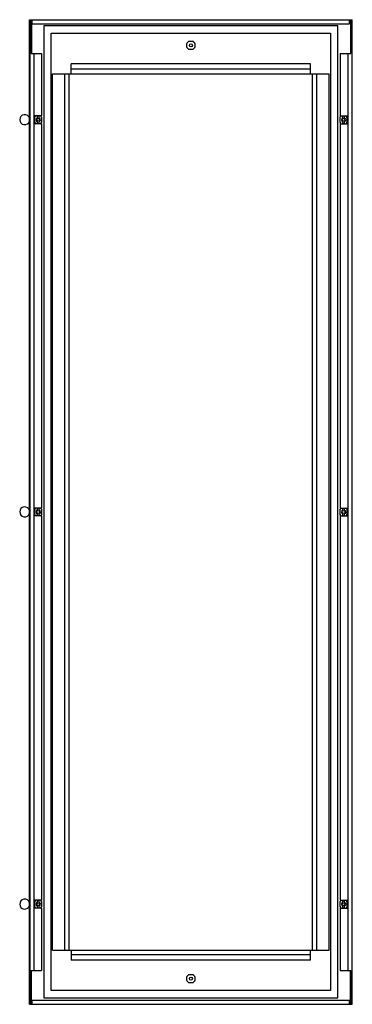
# Model space of a CAD drawing. Header units: millimetres. Extents: x 509 to 1176, y 166 to 2143.
import ezdxf

# ---------------------------------------------------------------- set-up
doc = ezdxf.new("R2010")
doc.units = ezdxf.units.MM
doc.header["$LTSCALE"] = 151.49309
doc.layers.get('0').update_dxf_attribs({"linetype": 'CONTINUOUS'})

msp = doc.modelspace()

# ---------------------------------------------------------------- linework, layer by layer
at = {"color": 7, "linetype": 'Continuous'}
for p, q in [((529, 166.4), (529, 2143.4)), ((529, 2143.4), (1176.5, 2143.4)), ((529.6, 2143.4), (529.6, 166.4)), ((532.1, 2143.4), (532.1, 2075.4)), ((532.8, 2143.4), (532.8, 2075.4)), ((532.8, 2142.4), (534.5, 2142.4)), ((534.5, 2135.4), (534.5, 2143.4)), ((534.5, 2135.4), (1171, 2135.4)), ((1171, 2135.4), (1171, 2143.4)), ((1171, 2142.4), (1172.6, 2142.4)), ((1172.6, 2143.4), (1172.6, 2075.4)), ((1173.3, 2143.4), (1173.3, 2075.4)), ((1175.9, 166.4), (1175.9, 2143.4)), ((1176.5, 166.4), (1176.5, 2143.4)), ((557.6, 2130.8), (557.6, 179.1)), ((1147.6, 2130.8), (557.6, 2130.8)), ((572.3, 193.8), (572.3, 2116.1)), ((572.3, 2116.1), (1132.9, 2116.1)), ((1132.9, 2116.1), (1132.9, 193.8)), ((1147.6, 179.1), (1147.6, 2130.8)), ((857.7, 2099.3), (847.8, 2099.3)), ((847.7, 2084.5), (857.6, 2084.5)), ((532.1, 2075.4), (553.1, 2075.4)), ((538.1, 2075.4), (538.1, 234.4)), ((553.1, 2075.4), (553.1, 1950.4)), ((1152.3, 2075.4), (1152.3, 1950.4)), ((1152.3, 2075.4), (1173.3, 2075.4)), ((1167.3, 2075.4), (1167.3, 234.4)), ((612.7, 2034.9), (612.7, 2054.9)), ((1092.7, 2054.9), (612.7, 2054.9)), ((1092.7, 2043.8), (612.7, 2043.8)), ((1092.7, 2034.9), (1092.7, 2054.9)), ((575.2, 274.9), (575.2, 2034.9)), ((575.2, 2034.9), (1130.2, 2034.9)), ((600.2, 274.9), (600.2, 2034.9)), ((608.4, 274.9), (608.4, 2034.9)), ((1097, 274.9), (1097, 2034.9)), ((1105.2, 274.9), (1105.2, 2034.9)), ((1130.2, 274.9), (1130.2, 2034.9)), ((538.4, 1950.4), (538.4, 1934.4)), ((553.1, 1950.4), (538.4, 1950.4)), ((539.1, 1947.4), (539.1, 1937.5)), ((544.5, 1949.4), (544.5, 1946.3)), ((548.5, 1949.4), (544.5, 1949.4)), ((544.5, 1938.5), (544.5, 1935.4)), ((548.5, 1946.3), (548.5, 1949.4)), ((548.5, 1935.4), (548.5, 1938.5)), ((553.8, 1937.4), (553.9, 1947.3)), ((1151.6, 1947.4), (1151.6, 1937.5)), ((1152.3, 1950.4), (1167, 1950.4)), ((1157, 1949.4), (1157, 1946.3)), ((1161, 1949.4), (1157, 1949.4)), ((1157, 1938.5), (1157, 1935.4)), ((1161, 1946.3), (1161, 1949.4)), ((1161, 1935.4), (1161, 1938.5)), ((1166.3, 1937.4), (1166.4, 1947.3)), ((1167, 1934.4), (1167, 1950.4)), ((553.1, 1934.4), (538.4, 1934.4)), ((544.5, 1935.4), (548.5, 1935.4)), ((553.1, 1934.4), (553.1, 1162.9)), ((1152.3, 1934.4), (1152.3, 1162.9)), ((1152.3, 1934.4), (1167, 1934.4)), ((1157, 1935.4), (1161, 1935.4)), ((538.4, 1162.9), (538.4, 1146.9)), ((553.1, 1162.9), (538.4, 1162.9)), ((553.1, 1146.9), (538.4, 1146.9)), ((539.1, 1159.9), (539.1, 1150)), ((544.5, 1161.9), (544.5, 1158.8)), ((548.5, 1161.9), (544.5, 1161.9)), ((544.5, 1151), (544.5, 1147.9)), ((544.5, 1147.9), (548.5, 1147.9)), ((548.5, 1158.8), (548.5, 1161.9)), ((548.5, 1147.9), (548.5, 1151)), ((553.1, 1146.9), (553.1, 375.4)), ((553.8, 1149.9), (553.9, 1159.8)), ((1151.6, 1159.9), (1151.6, 1150)), ((1152.3, 1162.9), (1167, 1162.9)), ((1152.3, 1146.9), (1167, 1146.9)), ((1152.3, 1146.9), (1152.3, 375.4)), ((1161, 1161.9), (1157, 1161.9)), ((1157, 1161.9), (1157, 1158.8)), ((1157, 1151), (1157, 1147.9)), ((1157, 1147.9), (1161, 1147.9)), ((1161, 1158.8), (1161, 1161.9)), ((1161, 1147.9), (1161, 1151)), ((1166.3, 1149.9), (1166.4, 1159.8)), ((1167, 1146.9), (1167, 1162.9)), ((553.1, 375.4), (538.4, 375.4)), ((538.4, 375.4), (538.4, 359.4)), ((553.1, 359.4), (538.4, 359.4)), ((539.1, 372.3), (539.1, 362.4)), ((548.5, 374.4), (544.5, 374.4)), ((544.5, 374.4), (544.5, 371.3)), ((544.5, 363.5), (544.5, 360.4)), ((544.5, 360.4), (548.5, 360.4)), ((548.5, 371.3), (548.5, 374.4)), ((548.5, 360.4), (548.5, 363.5)), ((553.1, 359.4), (553.1, 234.4)), ((553.9, 362.5), (553.8, 372.4)), ((1151.6, 372.4), (1151.6, 362.5)), ((1152.3, 375.4), (1167, 375.4)), ((1152.3, 359.4), (1167, 359.4)), ((1152.3, 359.4), (1152.3, 234.4)), ((1161, 374.4), (1157, 374.4)), ((1157, 374.4), (1157, 371.3)), ((1157, 363.5), (1157, 360.4)), ((1157, 360.4), (1161, 360.4)), ((1161, 371.3), (1161, 374.4)), ((1161, 360.4), (1161, 363.5)), ((1166.3, 362.4), (1166.4, 372.3)), ((1167, 359.4), (1167, 375.4)), ((575.2, 274.9), (1130.2, 274.9)), ((612.7, 274.9), (612.7, 254.9)), ((1092.7, 266), (612.7, 266)), ((1092.7, 254.9), (1092.7, 274.9)), ((1092.7, 254.9), (612.7, 254.9)), ((532.1, 234.4), (553.1, 234.4)), ((532.1, 166.4), (532.1, 234.4)), ((532.8, 166.4), (532.8, 234.4)), ((857.7, 225.3), (847.8, 225.3)), ((1152.3, 234.4), (1173.3, 234.4)), ((1172.6, 166.4), (1172.6, 234.4)), ((1173.3, 166.4), (1173.3, 234.4)), ((847.7, 210.5), (857.6, 210.5)), ((557.6, 179.1), (1147.6, 179.1)), ((1132.9, 193.8), (572.3, 193.8)), ((529, 166.4), (1176.4, 166.4)), ((534.5, 167.4), (532.8, 167.4)), ((534.5, 174.4), (1171, 174.4)), ((534.5, 166.4), (534.5, 174.4)), ((1171, 166.4), (1171, 174.4)), ((1172.6, 167.4), (1171, 167.4))]:
    msp.add_line(p, q, dxfattribs=at)
for centre in [(852.7, 2091.9), (546.5, 1942.4), (1159, 1942.4), (546.5, 1154.9), (1159, 1154.9), (546.5, 367.4), (1159, 367.4), (852.7, 217.9)]:
    msp.add_circle(centre, 3, dxfattribs=at)
for centre, radius, start, end in [((852.7, 2091.9), 8.89, 123.5492, 235.9961), ((852.7, 2091.9), 8.89, 303.5492, 55.9961), ((519.5, 1942.6), 10, 16.0498, 343.5179), ((546.5, 1942.4), 8.89, 115.6972, 146.0418), ((546.5, 1942.4), 8.89, 213.5362, 244.0577), ((546.5, 1942.4), 4.35, 117.3723, 242.6277), ((546.5, 1942.4), 4.35, 297.3723, 62.6277), ((546.5, 1942.4), 8.89, 33.5201, 64.1041), ((1159, 1942.4), 8.89, 115.6679, 145.9964), ((1159, 1942.4), 8.89, 213.5202, 244.1037), ((1159, 1942.4), 4.35, 117.3723, 242.6277), ((1159, 1942.4), 4.35, 297.3723, 62.6277), ((1159, 1942.4), 8.89, 33.5362, 64.0577), ((546.5, 1942.4), 8.89, 295.6679, 325.9964), ((1159, 1942.4), 8.89, 295.6969, 326.0415), ((519.5, 1155.1), 10, 16.0498, 343.5179), ((546.5, 1154.9), 8.89, 115.6679, 145.9964), ((546.5, 1154.9), 8.89, 213.5362, 244.0577), ((546.5, 1154.9), 4.35, 117.3723, 242.6277), ((546.5, 1154.9), 4.35, 297.3723, 62.6277), ((546.5, 1154.9), 8.89, 295.6679, 325.9964), ((546.5, 1154.9), 8.89, 33.5362, 64.0577), ((1159, 1154.9), 8.89, 115.6679, 145.9964), ((1159, 1154.9), 8.89, 213.5362, 244.0577), ((1159, 1154.9), 4.35, 117.3723, 242.6277), ((1159, 1154.9), 4.35, 297.3723, 62.6277), ((1159, 1154.9), 8.89, 295.6679, 325.9964), ((1159, 1154.9), 8.89, 33.5362, 64.0577), ((519.5, 367.6), 10, 16.4821, 343.9502), ((546.5, 367.4), 8.89, 115.9014, 146.4525), ((546.5, 367.4), 8.89, 213.9924, 244.2908), ((546.5, 367.4), 4.35, 117.3723, 242.6277), ((546.5, 367.4), 4.35, 297.3723, 62.6277), ((546.5, 367.4), 8.89, 33.9924, 64.2908), ((546.5, 367.4), 8.89, 295.9014, 326.4525), ((1159, 367.4), 8.89, 115.6971, 146.0416), ((1159, 367.4), 8.89, 213.5362, 244.0577), ((1159, 367.4), 4.35, 117.3723, 242.6277), ((1159, 367.4), 4.35, 297.3723, 62.6277), ((1159, 367.4), 8.89, 33.5201, 64.1039), ((1159, 367.4), 8.89, 295.6679, 325.9964), ((852.7, 217.9), 8.89, 123.5492, 235.9961), ((852.7, 217.9), 8.89, 303.5492, 55.9961)]:
    msp.add_arc(centre, radius, start, end, dxfattribs=at)

doc.saveas('drawing.dxf')
